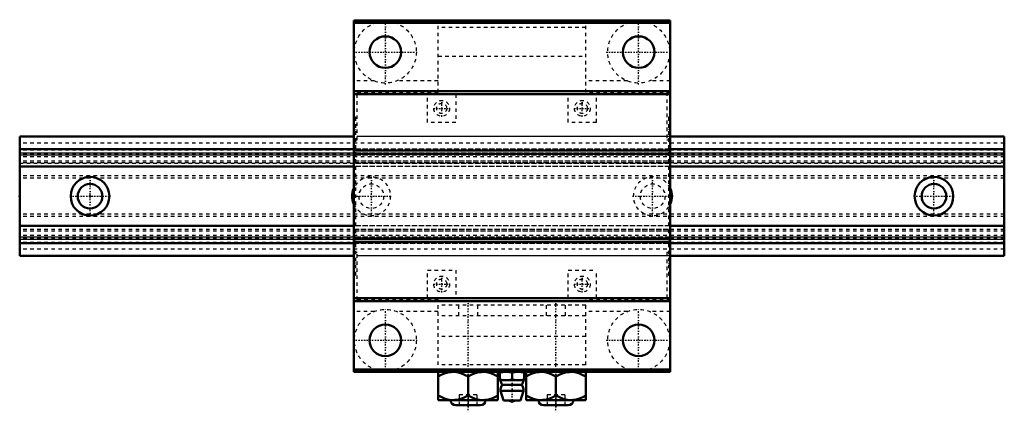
# Model space of a CAD drawing. Header units: millimetres. Extents: x -20 to 260, y -61 to 50.
import ezdxf

# ---------------------------------------------------------------- set-up
doc = ezdxf.new("R2010")
doc.units = ezdxf.units.MM
doc.linetypes.add('Center', pattern=[1.5, 0.45, -0.5, 0.05, -0.5])
doc.linetypes.add('Dashed', pattern=[2, 1, -1])
for name, color, linetype, lineweight in [('2d ConnectionPoints', 7, 'Continuous', 50), ('AM_0', 7, 'Continuous', 50), ('AM_4', 3, 'Continuous', 25), ('AM_7', 7, 'Center', 25), ('AM_9', 6, 'Dashed', 25)]:
    doc.layers.add(name, color=color, linetype=linetype, lineweight=lineweight)

# ---------------------------------------------------------------- blocks, each defined once
blk = doc.blocks.new('1_NSR30TBC_0_in_NSR30TBC1280LG200AM6F95000_4')
at = {"layer": 'AM_0'}
for p, q in [((75, 50), (75, -50)), ((165, 50), (75, 50)), ((165, 49.3), (75, 49.3)), ((165, 50), (165, -50)), ((165, 29.9), (75, 29.9)), ((165, 29), (75, 29)), ((165, 13), (75, 13)), ((165, 12.1), (75, 12.1)), ((165, -12.1), (75, -12.1)), ((165, -13), (75, -13)), ((165, -29), (75, -29)), ((165, -29.9), (75, -29.9)), ((165, -49.3), (75, -49.3)), ((165, -50), (75, -50)), ((99, -50), (99, -58)), ((116, -58), (116, -50)), ((116.56, -50), (116.5, -50.01)), ((116.5, -50.16), (118.23, -50.01)), ((116.5, -50.01), (116.5, -52.32)), ((118.23, -50.01), (120, -50.16)), ((120, -50.16), (121.73, -50.01)), ((120, -52.18), (120, -50.16)), ((121.73, -50.01), (123.5, -50.16)), ((123.5, -50.01), (123.44, -50)), ((123.5, -52.32), (123.5, -50.01)), ((124, -50), (124, -58)), ((141, -58), (141, -50)), ((107.5, -56.69), (107.5, -51.31)), ((117.92, -52.32), (116.5, -52.18)), ((116.5, -52.32), (123.5, -52.32)), ((120, -52.18), (118.58, -52.32)), ((121.42, -52.32), (120, -52.18)), ((123.5, -52.18), (122.08, -52.32)), ((132.5, -56.69), (132.5, -51.31)), ((116.7, -55.41), (123.3, -55.41)), ((116.7, -55.41), (117.58, -58.1)), ((117.2, -53.66), (122.8, -53.66)), ((122.42, -58.1), (123.3, -55.41)), ((99, -58), (116, -58)), ((117.58, -58.1), (122.42, -58.1)), ((124, -58), (141, -58)), ((104, -59.5), (111, -59.5)), ((129, -59.5), (136, -59.5))]:
    blk.add_line(p, q, dxfattribs=at)
for points in [[(99, -51.31), (99.87, -50.85), (100.77, -50.47), (101.73, -50.18), (102.72, -50.02), (103.25, -50)], [(103.25, -50), (104.35, -50.1), (105.46, -50.37), (106.49, -50.79), (107.5, -51.31)], [(107.5, -51.31), (108.37, -50.85), (109.27, -50.47), (110.23, -50.18), (111.22, -50.02), (111.75, -50)], [(111.75, -50), (112.85, -50.1), (113.96, -50.37), (114.99, -50.79), (116, -51.31)], [(124, -51.31), (124.87, -50.85), (125.77, -50.47), (126.73, -50.18), (127.72, -50.02), (128.25, -50)], [(128.25, -50), (129.35, -50.1), (130.46, -50.37), (131.49, -50.79), (132.5, -51.31)], [(132.5, -51.31), (133.37, -50.85), (134.27, -50.47), (135.23, -50.18), (136.22, -50.02), (136.75, -50)], [(136.75, -50), (137.85, -50.1), (138.96, -50.37), (139.99, -50.79), (141, -51.31)], [(103.25, -58), (102.15, -57.9), (101.04, -57.63), (100.01, -57.21), (99, -56.69)], [(107.5, -56.69), (106.63, -57.15), (105.73, -57.53), (104.77, -57.82), (103.78, -57.98), (103.25, -58)], [(111.75, -58), (110.65, -57.9), (109.54, -57.63), (108.51, -57.21), (107.5, -56.69)], [(116, -56.69), (115.13, -57.15), (114.23, -57.53), (113.27, -57.82), (112.28, -57.98), (111.75, -58)], [(128.25, -58), (127.15, -57.9), (126.04, -57.63), (125.01, -57.21), (124, -56.69)], [(132.5, -56.69), (131.63, -57.15), (130.73, -57.53), (129.77, -57.82), (128.78, -57.98), (128.25, -58)], [(136.75, -58), (135.65, -57.9), (134.54, -57.63), (133.51, -57.21), (132.5, -56.69)], [(141, -56.69), (140.13, -57.15), (139.23, -57.53), (138.27, -57.82), (137.28, -57.98), (136.75, -58)]]:
    blk.add_lwpolyline(points, dxfattribs=at)
for centre in [(84, 41), (156, 41), (84, -41), (156, -41)]:
    blk.add_circle(centre, 4.5, dxfattribs=at)
for centre, radius, start, end in [((111.6, -55.81), 6, 20.9616, 35.2418), ((128.4, -55.81), 6, 144.7578, 159.0384), ((120, -55.41), 3.3, 148.0466, 179.9323), ((120, -55.41), 3.3, 0.0677, 31.9534), ((104, -58), 1.5, 180, 270), ((111, -58), 1.5, 270, 0), ((120, -56.59), 1.82, 235.8736, 304.1264), ((129, -58), 1.5, 180, 270), ((136, -58), 1.5, 270, 0)]:
    blk.add_arc(centre, radius, start, end, dxfattribs=at)
at = {"layer": 'AM_7'}
for p, q in [((84, 31.76), (84, 50.24)), ((156, 31.76), (156, 50.24)), ((74.76, 41), (93.24, 41)), ((146.76, 41), (165.24, 41)), ((100, 22.64), (100, 27.36)), ((140, 22.64), (140, 27.36)), ((97.64, 25), (102.36, 25)), ((137.64, 25), (142.36, 25)), ((97.64, -25), (102.36, -25)), ((100, -27.36), (100, -22.64)), ((137.64, -25), (142.36, -25)), ((140, -27.36), (140, -22.64)), ((107.5, -60.92), (107.5, -29.57)), ((132.5, -60.92), (132.5, -29.57)), ((84, -50.24), (84, -31.76)), ((156, -50.24), (156, -31.76)), ((74.76, -41), (93.24, -41)), ((146.76, -41), (165.24, -41)), ((120, -58.83), (120, -49.58))]:
    blk.add_line(p, q, dxfattribs=at)
at = {"layer": 'AM_9'}
for p, q in [((99, 29.53), (99, 50)), ((141, 49.79), (99, 49.79)), ((141, 48), (99, 48)), ((141, 29.53), (141, 50)), ((99, 39.89), (141, 39.89)), ((80.83, 32.79), (75, 32.79)), ((99, 32.79), (87.17, 32.79)), ((152.83, 32.79), (141, 32.79)), ((165, 32.79), (159.17, 32.79)), ((99, 29.95), (75, 29.95)), ((99, 29.53), (75, 29.53)), ((76, 16.01), (76, 29.53)), ((96, 21), (96, 29)), ((104, 29), (104, 21)), ((136, 21), (136, 29)), ((165, 29.95), (141, 29.95)), ((165, 29.53), (141, 29.53)), ((144, 21), (144, 29)), ((164, 29.53), (164, 16.01)), ((75.5, 22.5), (75, 22.5)), ((75.5, 22.5), (75.5, -22.5)), ((165, 22.5), (164.5, 22.5)), ((164.5, 22.5), (164.5, -22.5)), ((104, 21), (96, 21)), ((144, 21), (136, 21)), ((75, 19.03), (75.5, 19.03)), ((164, 17), (76, 17)), ((165, 19.03), (164.5, 19.03)), ((75.5, 16.01), (76, 16.01)), ((164, 16.01), (164.5, 16.01)), ((164.5, 13.36), (75.5, 13.36)), ((164.5, 13.29), (75.5, 13.29)), ((164.5, 13.13), (75.5, 13.13)), ((164.5, 12.29), (75.5, 12.29)), ((164.5, 12.16), (75.5, 12.16)), ((164.5, 11.64), (75.5, 11.64)), ((164.5, 9.94), (75.5, 9.94)), ((164.5, 9.46), (75.5, 9.46)), ((75.5, 9.44), (164.5, 9.44)), ((164.5, 8.45), (75.5, 8.45)), ((164.5, -8.45), (75.5, -8.45)), ((164.5, -9.44), (75.5, -9.44)), ((164.5, -9.46), (75.5, -9.46)), ((164.5, -9.94), (75.5, -9.94)), ((164.5, -11.64), (75.5, -11.64)), ((164.5, -12.16), (75.5, -12.16)), ((164.5, -12.29), (75.5, -12.29)), ((164.5, -13.13), (75.5, -13.13)), ((164.5, -13.29), (75.5, -13.29)), ((75.5, -13.36), (164.5, -13.36)), ((76, -16.01), (75.5, -16.01)), ((76, -29.53), (76, -16.01)), ((164.5, -16.01), (164, -16.01)), ((164, -16.01), (164, -29.53)), ((75.5, -19.03), (75, -19.03)), ((164, -17), (76, -17)), ((164.5, -19.03), (165, -19.03)), ((96, -21), (104, -21)), ((96, -29), (96, -21)), ((104, -21), (104, -29)), ((136, -21), (144, -21)), ((136, -29), (136, -21)), ((144, -29), (144, -21)), ((75, -22.5), (75.5, -22.5)), ((164.5, -22.5), (165, -22.5)), ((99, -29.53), (75, -29.53)), ((99, -29.95), (75, -29.95)), ((99, -50), (99, -29.53)), ((165, -29.53), (141, -29.53)), ((141, -50), (141, -29.53)), ((165, -29.95), (141, -29.95)), ((80.83, -32.79), (75, -32.79)), ((99, -32.79), (87.17, -32.79)), ((141, -31), (99, -31)), ((104.75, -31), (104.75, -34)), ((110.25, -34), (110.25, -31)), ((129.75, -31), (129.75, -34)), ((135.25, -34), (135.25, -31)), ((152.83, -32.79), (141, -32.79)), ((165, -32.79), (159.17, -32.79)), ((141, -34), (99, -34)), ((141, -39.89), (99, -39.89)), ((141, -48), (99, -48)), ((99, -49.79), (141, -49.79)), ((105, -56.5), (105, -59.5)), ((110, -56.5), (105, -56.5)), ((107.5, -56.69), (107.5, -59.5)), ((110, -56.5), (110, -59.5)), ((130, -56.5), (130, -59.5)), ((135, -56.5), (130, -56.5)), ((132.5, -56.69), (132.5, -59.5)), ((135, -56.5), (135, -59.5))]:
    blk.add_line(p, q, dxfattribs=at)
for centre, radius in [((84, 41), 8.8), ((156, 41), 8.8), ((100, 25), 2.25), ((100, 25), 1.45), ((140, 25), 2.25), ((140, 25), 1.45), ((100, -25), 2.25), ((100, -25), 1.45), ((140, -25), 2.25), ((140, -25), 1.45), ((84, -41), 8.8), ((156, -41), 8.8)]:
    blk.add_circle(centre, radius, dxfattribs=at)
blk = doc.blocks.new('2_NSR30TBC28020_Track_0_in_NSR30TBC1280LG200AM6F95000_4')
at = {"layer": 'AM_0'}
for p, q in [((75, 17), (-20, 17)), ((-20, -17), (-20, 17)), ((260, 17), (165, 17)), ((260, -17), (260, 17)), ((75, 13.36), (-20, 13.36)), ((260, 13.36), (165, 13.36)), ((75, 8.45), (-20, 8.45)), ((260, 8.45), (165, 8.45)), ((75, -8.45), (-20, -8.45)), ((260, -8.45), (165, -8.45)), ((-20, -13.36), (75, -13.36)), ((165, -13.36), (260, -13.36)), ((75, -17), (-20, -17)), ((260, -17), (165, -17))]:
    blk.add_line(p, q, dxfattribs=at)
for centre, radius in [((0, 0), 5.5), ((0, 0), 3.5), ((240, 0), 5.5), ((240, 0), 3.5)]:
    blk.add_circle(centre, radius, dxfattribs=at)
for centre, start, end in [((80, 0), 155.38, 204.62), ((160, 0), 335.38, 24.62)]:
    blk.add_arc(centre, 5.5, start, end, dxfattribs=at)
at = {"layer": 'AM_4'}
for p, q in [((75, 13.29), (-20, 13.29)), ((75, 12.29), (-20, 12.29)), ((75, 11.64), (-20, 11.64)), ((260, 13.29), (165, 13.29)), ((260, 12.29), (165, 12.29)), ((260, 11.64), (165, 11.64)), ((75, -11.64), (-20, -11.64)), ((75, -12.29), (-20, -12.29)), ((75, -13.29), (-20, -13.29)), ((260, -11.64), (165, -11.64)), ((260, -12.29), (165, -12.29)), ((260, -13.29), (165, -13.29))]:
    blk.add_line(p, q, dxfattribs=at)
at = {"layer": 'AM_7'}
for p, q in [((0, -5.78), (0, 5.77)), ((80, -5.78), (80, 5.77)), ((160, -5.78), (160, 5.77)), ((240, -5.78), (240, 5.77)), ((-5.78, 0), (5.77, 0)), ((74.23, 0), (85.77, 0)), ((154.22, 0), (165.78, 0)), ((234.22, 0), (245.78, 0))]:
    blk.add_line(p, q, dxfattribs=at)
at = {"layer": 'AM_9'}
for p, q in [((165, 17), (75, 17)), ((260, 15.1), (-20, 15.1)), ((260, 13.13), (-20, 13.13)), ((260, 12.16), (-20, 12.16)), ((260, 11.9), (-20, 11.9)), ((260, 11.2), (-20, 11.2)), ((165, 13.36), (75, 13.36)), ((165, 13.29), (75, 13.29)), ((165, 12.29), (75, 12.29)), ((165, 11.64), (75, 11.64)), ((260, 9.94), (-20, 9.94)), ((260, 9.46), (-20, 9.46)), ((-20, 9.44), (260, 9.44)), ((165, 8.45), (75, 8.45)), ((260, 5.8), (-20, 5.8)), ((260, 5.1), (-20, 5.1)), ((260, -5.1), (-20, -5.1)), ((260, -5.8), (-20, -5.8)), ((260, -9.44), (-20, -9.44)), ((260, -9.46), (-20, -9.46)), ((260, -9.94), (-20, -9.94)), ((165, -8.45), (75, -8.45)), ((260, -11.2), (-20, -11.2)), ((260, -11.9), (-20, -11.9)), ((260, -12.16), (-20, -12.16)), ((260, -13.13), (-20, -13.13)), ((165, -11.64), (75, -11.64)), ((165, -12.29), (75, -12.29)), ((165, -13.29), (75, -13.29)), ((75, -13.36), (165, -13.36)), ((260, -15.1), (-20, -15.1)), ((165, -17), (75, -17))]:
    blk.add_line(p, q, dxfattribs=at)
for centre in [(80, 0), (160, 0)]:
    blk.add_circle(centre, 3.5, dxfattribs=at)
for centre, start, end in [((80, 0), 204.62, 155.38), ((160, 0), 24.62, 335.38)]:
    blk.add_arc(centre, 5.5, start, end, dxfattribs=at)

msp = doc.modelspace()

# ---------------------------------------------------------------- linework, layer by layer
at = {"layer": '2d ConnectionPoints'}
for p in [(-20, 0), (0, 0), (0, 0)]:
    msp.add_point(p, dxfattribs=at)

# ---------------------------------------------------------------- block references
for name in ['1_NSR30TBC_0_in_NSR30TBC1280LG200AM6F95000_4', '2_NSR30TBC28020_Track_0_in_NSR30TBC1280LG200AM6F95000_4']:
    msp.add_blockref(name, (0, 0))

doc.saveas('drawing.dxf')
